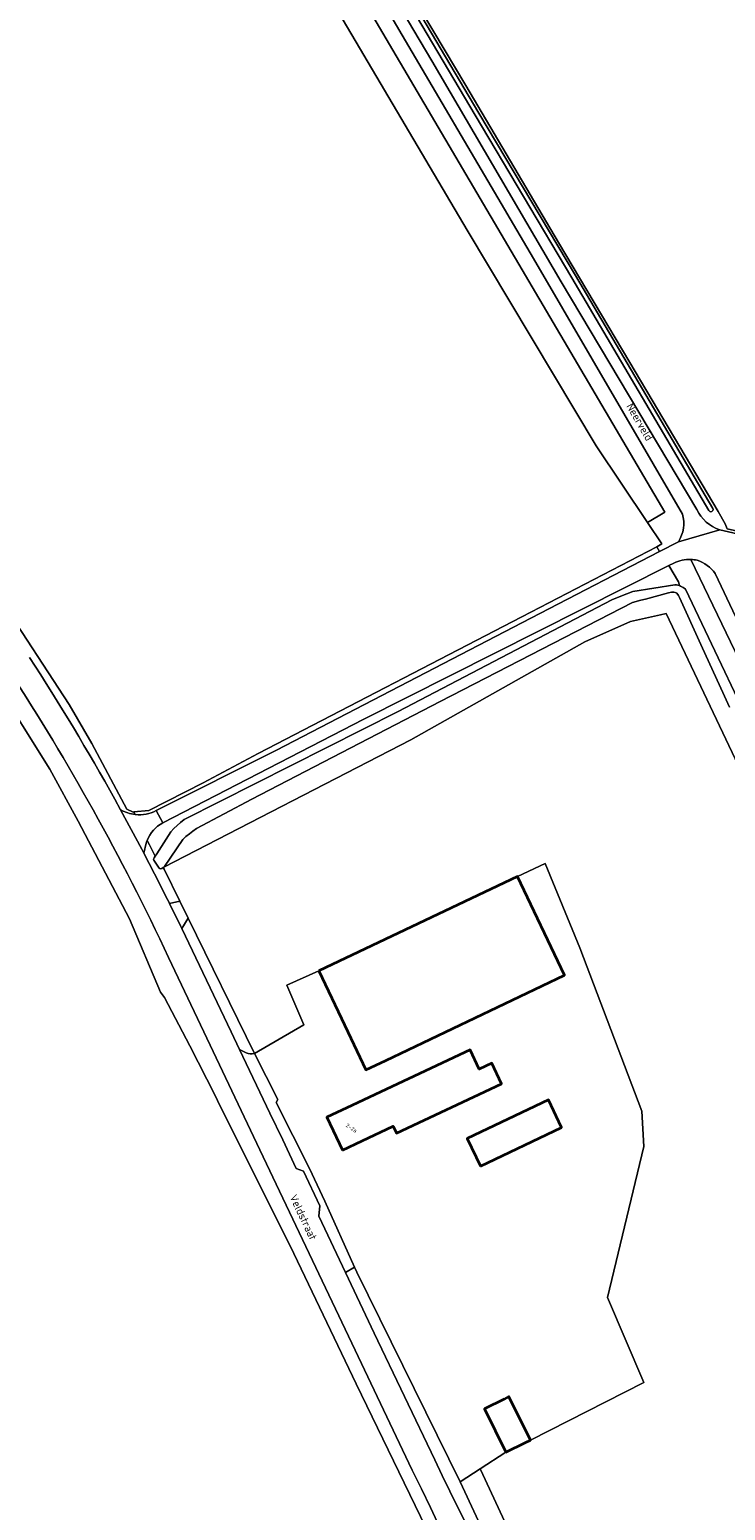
# Model space of a CAD drawing. Extents: x 184422 to 188298, y 343471 to 350189.
# Tile 186 of 256: x 185904 to 186063, y 347391 to 347728. Entities that reach past the tile are written whole.
import ezdxf
from ezdxf.enums import TextEntityAlignment as Align

# ---------------------------------------------------------------- set-up
doc = ezdxf.new("R2010")
doc.units = 0
for name, color, linetype, lineweight in [('B-WA-GR-BOUWLAND-GV', 252, 'Continuous', 13), ('B-WA-GR-GRAS-GV', 252, 'Continuous', 13), ('B-WA-GR-HOUTWAL-GV', 252, 'Continuous', 13), ('B-WA-GR-STRUIK-GV', 252, 'Continuous', 13), ('B-WA-OG-TERREIN_ERF-GV', 252, 'Continuous', 18), ('B-WA-OG-TOPOGRAFIE-T18', 252, 'Continuous', 18), ('B-WA-OG-WATER_GREPPEL-GV', 252, 'Continuous', 18), ('B-WA-OG-WEG-GV', 252, 'Continuous', 18), ('B-WA-VH-VERHARDING_ASFALT-GV', 252, 'Continuous', 18), ('B-WA-VH-VERHARDING_BETON-GV', 252, 'Continuous', 18), ('B-WA-VH-VERHARDING_HALFVERHARDING_GRIND-GV', 252, 'Continuous', 18), ('B-WE-OG-BEBOUWING-GV', 250, 'Continuous', 35), ('B-WE-OG-BEBOUWING-T18', 10, 'Continuous', 18)]:
    doc.layers.add(name, color=color, linetype=linetype, lineweight=lineweight)
doc.styles.add('NLCS-ISO-M1000-T18', font='NLCS-ISO.ttf', dxfattribs={"height": 1.8})
doc.styles.add('NLCS-ISO-M500-T18', font='NLCS-ISO.ttf', dxfattribs={"height": 0.9})

msp = doc.modelspace()

# ---------------------------------------------------------------- linework, layer by layer
at = {"layer": 'B-WA-GR-BOUWLAND-GV', "flags": 128}
for points in [[(185871.69, 347760.144), (185835.839, 347679.843), (185897.919, 347598.235), (185913.474, 347574.394), (185918.603, 347565.54), (185926.556, 347550.649), (185927.975, 347549.99), (185928.138, 347550.007), (185931.586, 347550.356), (185943.909, 347556.644), (185956.439, 347563.291), (186016.367, 347594.379), (186047.059, 347610.254), (186048.196, 347610.92), (186044.917, 347615.829), (186033.291, 347633.23), (186003.932, 347682.221), (185929.72, 347807.984)], [(185871.69, 347760.144), (185835.839, 347679.843), (185897.919, 347598.235), (185913.474, 347574.394), (185918.603, 347565.54), (185926.556, 347550.649), (185927.975, 347549.99), (185928.138, 347550.007), (185931.586, 347550.356), (185943.909, 347556.644), (185956.439, 347563.291), (186016.367, 347594.379), (186047.059, 347610.254), (186048.196, 347610.92), (186044.917, 347615.829), (186033.291, 347633.23), (186003.932, 347682.221), (185929.72, 347807.984)], [(185871.69, 347760.144), (185835.839, 347679.843), (185897.919, 347598.235), (185913.474, 347574.394), (185918.603, 347565.54), (185926.556, 347550.649), (185927.975, 347549.99), (185928.138, 347550.007), (185931.586, 347550.356), (185943.909, 347556.644), (185956.439, 347563.291), (186016.367, 347594.379), (186047.059, 347610.254), (186048.196, 347610.92), (186044.917, 347615.829), (186033.291, 347633.23), (186003.932, 347682.221), (185929.72, 347807.984)], [(186135.591, 347413.19), (186049.168, 347595.11), (186047.909, 347594.83), (186041.055, 347593.304), (186030.684, 347588.69), (185991.174, 347566.361), (185934.964, 347537.487), (185934.847, 347537.389), (185935.049, 347536.982), (185938.601, 347529.738), (185940.491, 347525.884), (185955.588, 347495.095), (185966.834, 347501.577), (185962.912, 347510.66), (185970.192, 347513.892), (186015.399, 347535.346), (186021.706, 347538.313), (186029.599, 347519.098), (186043.644, 347481.958), (186044.085, 347473.956), (186035.825, 347439.62), (186044.148, 347420.312), (186018.341, 347407.208), (186017.225, 347406.656), (186012.742, 347404.441), (186006.934, 347400.679), (186007.06, 347400.39), (186026.723, 347358.121)], [(186135.591, 347413.19), (186049.168, 347595.11), (186047.909, 347594.83), (186041.055, 347593.304), (186030.684, 347588.69), (185991.174, 347566.361), (185934.964, 347537.487), (185934.847, 347537.389), (185935.049, 347536.982), (185938.601, 347529.738), (185940.491, 347525.884), (185955.588, 347495.095), (185966.834, 347501.577), (185962.912, 347510.66), (185970.192, 347513.892), (186015.399, 347535.346), (186021.706, 347538.313), (186029.599, 347519.098), (186043.644, 347481.958), (186044.085, 347473.956), (186035.825, 347439.62), (186044.148, 347420.312), (186018.341, 347407.208), (186017.225, 347406.656), (186012.742, 347404.441), (186006.934, 347400.679), (186007.06, 347400.39), (186026.723, 347358.121)], [(186135.591, 347413.19), (186049.168, 347595.11), (186047.909, 347594.83), (186041.055, 347593.304), (186030.684, 347588.69), (185991.174, 347566.361), (185934.964, 347537.487), (185934.847, 347537.389), (185935.049, 347536.982), (185938.601, 347529.738), (185940.491, 347525.884), (185955.588, 347495.095), (185966.834, 347501.577), (185962.912, 347510.66), (185970.192, 347513.892), (186015.399, 347535.346), (186021.706, 347538.313), (186029.599, 347519.098), (186043.644, 347481.958), (186044.085, 347473.956), (186035.825, 347439.62), (186044.148, 347420.312), (186018.341, 347407.208), (186017.225, 347406.656), (186012.742, 347404.441), (186006.934, 347400.679), (186007.06, 347400.39), (186026.723, 347358.121)]]:
    msp.add_lwpolyline(points, dxfattribs=at)
at = {"layer": 'B-WA-GR-GRAS-GV', "flags": 128}
for points in [[(185971.316, 347769.458), (186003.673, 347715.169), (186024.75, 347679.487), (186040.962, 347652.155), (186060.983, 347618.283), (186062.59, 347615.466), (186063.076, 347614.383), (186201.194, 347583.383), (186202.529, 347583.083), (186207.814, 347585.639), (186209.545, 347591.348), (186211.85, 347601.771), (186221.166, 347642.507), (186237.033, 347713.266), (186248.438, 347764.31)], [(185971.316, 347769.458), (186003.673, 347715.169), (186024.75, 347679.487), (186040.962, 347652.155), (186060.983, 347618.283), (186062.59, 347615.466), (186063.076, 347614.383), (186201.194, 347583.383), (186202.529, 347583.083), (186207.814, 347585.639), (186209.545, 347591.348), (186211.85, 347601.771), (186221.166, 347642.507), (186237.033, 347713.266), (186248.438, 347764.31)], [(185971.316, 347769.458), (186003.673, 347715.169), (186024.75, 347679.487), (186040.962, 347652.155), (186060.983, 347618.283), (186062.59, 347615.466), (186063.076, 347614.383), (186201.194, 347583.383), (186202.529, 347583.083), (186207.814, 347585.639), (186209.545, 347591.348), (186211.85, 347601.771), (186221.166, 347642.507), (186237.033, 347713.266), (186248.438, 347764.31)], [(186001.791, 347372.323), (185978.72, 347420.013), (185963.69, 347451.4), (185947.75, 347483.245), (185946.684, 347485.52), (185940.928, 347496.822), (185935.172, 347507.833), (185934.228, 347509.062), (185927.212, 347525.715), (185915.529, 347547.93), (185909.047, 347559.704), (185896.215, 347580.209)], [(186001.791, 347372.323), (185978.72, 347420.013), (185963.69, 347451.4), (185947.75, 347483.245), (185946.684, 347485.52), (185940.928, 347496.822), (185935.172, 347507.833), (185934.228, 347509.062), (185927.212, 347525.715), (185915.529, 347547.93), (185909.047, 347559.704), (185896.215, 347580.209)], [(186001.791, 347372.323), (185978.72, 347420.013), (185963.69, 347451.4), (185947.75, 347483.245), (185946.684, 347485.52), (185940.928, 347496.822), (185935.172, 347507.833), (185934.228, 347509.062), (185927.212, 347525.715), (185915.529, 347547.93), (185909.047, 347559.704), (185896.215, 347580.209)]]:
    msp.add_lwpolyline(points, dxfattribs=at)
at = {"layer": 'B-WA-GR-HOUTWAL-GV', "flags": 128}
msp.add_lwpolyline([(185926.038, 347847.886), (185925.376, 347849.003), (185923.677, 347848.771), (185920.957, 347835.904), (185920.601, 347833.238), (185920.402, 347830.574), (185920.457, 347828.498), (185921.04, 347825.292), (185921.658, 347823.442), (185923.122, 347820.38), (185924.456, 347818.061), (185929.72, 347807.984), (186003.932, 347682.221), (186033.291, 347633.23), (186044.917, 347615.829), (186048.909, 347618.127), (185928.48, 347822.727), (185926.322, 347833.302), (185927.186, 347844.957)], close=True, dxfattribs=at)
msp.add_lwpolyline([(185926.038, 347847.886), (185925.376, 347849.003), (185923.677, 347848.771), (185920.957, 347835.904), (185920.601, 347833.238), (185920.402, 347830.574), (185920.457, 347828.498), (185921.04, 347825.292), (185921.658, 347823.442), (185923.122, 347820.38), (185924.456, 347818.061), (185929.72, 347807.984), (186003.932, 347682.221), (186033.291, 347633.23), (186044.917, 347615.829), (186048.909, 347618.127), (185928.48, 347822.727), (185926.322, 347833.302), (185927.186, 347844.957)], close=True, dxfattribs=at)
msp.add_lwpolyline([(185926.038, 347847.886), (185925.376, 347849.003), (185923.677, 347848.771), (185920.957, 347835.904), (185920.601, 347833.238), (185920.402, 347830.574), (185920.457, 347828.498), (185921.04, 347825.292), (185921.658, 347823.442), (185923.122, 347820.38), (185924.456, 347818.061), (185929.72, 347807.984), (186003.932, 347682.221), (186033.291, 347633.23), (186044.917, 347615.829), (186048.909, 347618.127), (185928.48, 347822.727), (185926.322, 347833.302), (185927.186, 347844.957)], close=True, dxfattribs=at)
for points in [[(186050.902, 347606.578), (186049.783, 347606.015)], [(186050.902, 347606.578), (186049.783, 347606.015)], [(186050.902, 347606.578), (186049.783, 347606.015)], [(186049.783, 347606.015), (186052.019, 347602.313), (186052.225, 347601.452), (186052.472, 347601.357), (186052.772, 347601.211), (186053.056, 347601.041), (186053.323, 347600.847), (186053.569, 347600.634), (186072.898, 347560.024)], [(186049.783, 347606.015), (186052.019, 347602.313), (186052.225, 347601.452), (186052.472, 347601.357), (186052.772, 347601.211), (186053.056, 347601.041), (186053.323, 347600.847), (186053.569, 347600.634), (186072.898, 347560.024)], [(186049.783, 347606.015), (186052.019, 347602.313), (186052.225, 347601.452), (186052.472, 347601.357), (186052.772, 347601.211), (186053.056, 347601.041), (186053.323, 347600.847), (186053.569, 347600.634), (186072.898, 347560.024)], [(186271.398, 347389.155), (186174.074, 347410.618), (186156.214, 347414.714), (186143.271, 347423.89), (186054.835, 347607.409)], [(186271.398, 347389.155), (186174.074, 347410.618), (186156.214, 347414.714), (186143.271, 347423.89), (186054.835, 347607.409)], [(186271.398, 347389.155), (186174.074, 347410.618), (186156.214, 347414.714), (186143.271, 347423.89), (186054.835, 347607.409)]]:
    msp.add_lwpolyline(points, dxfattribs=at)
at = {"layer": 'B-WA-GR-HOUTWAL-GV'}
msp.add_lwpolyline([(186054.835, 347607.409, 0.1243161), (186050.902, 347606.578)], format="xyb", dxfattribs=at)
msp.add_lwpolyline([(186054.835, 347607.409, 0.1243161), (186050.902, 347606.578)], format="xyb", dxfattribs=at)
msp.add_lwpolyline([(186054.835, 347607.409, 0.1243161), (186050.902, 347606.578)], format="xyb", dxfattribs=at)
at = {"layer": 'B-WA-GR-STRUIK-GV', "flags": 128}
msp.add_lwpolyline([(186063.596, 347573.837), (186062.443, 347576.309), (186057.097, 347588.092), (186052.247, 347598.721), (186052.01, 347599.242), (186051.646, 347599.701), (186051.445, 347599.822), (186051.238, 347599.916), (186050.95, 347599.963), (186050.387, 347599.958), (186049.762, 347599.845), (186044.507, 347598.36), (186043.402, 347598.138), (186041.51, 347597.638), (185997.802, 347575.118), (185954.966, 347552.884), (185942.443, 347546.211), (185941.597, 347545.659), (185940.783, 347545.057), (185940.006, 347544.409), (185939.27, 347543.717), (185935.118, 347537.617), (185934.964, 347537.487), (185991.174, 347566.361), (186030.684, 347588.69), (186041.055, 347593.304), (186047.909, 347594.83), (186049.168, 347595.11), (186135.591, 347413.19)], dxfattribs=at)
msp.add_lwpolyline([(186063.596, 347573.837), (186062.443, 347576.309), (186057.097, 347588.092), (186052.247, 347598.721), (186052.01, 347599.242), (186051.646, 347599.701), (186051.445, 347599.822), (186051.238, 347599.916), (186050.95, 347599.963), (186050.387, 347599.958), (186049.762, 347599.845), (186044.507, 347598.36), (186043.402, 347598.138), (186041.51, 347597.638), (185997.802, 347575.118), (185954.966, 347552.884), (185942.443, 347546.211), (185941.597, 347545.659), (185940.783, 347545.057), (185940.006, 347544.409), (185939.27, 347543.717), (185935.118, 347537.617), (185934.964, 347537.487), (185991.174, 347566.361), (186030.684, 347588.69), (186041.055, 347593.304), (186047.909, 347594.83), (186049.168, 347595.11), (186135.591, 347413.19)], dxfattribs=at)
msp.add_lwpolyline([(186063.596, 347573.837), (186062.443, 347576.309), (186057.097, 347588.092), (186052.247, 347598.721), (186052.01, 347599.242), (186051.646, 347599.701), (186051.445, 347599.822), (186051.238, 347599.916), (186050.95, 347599.963), (186050.387, 347599.958), (186049.762, 347599.845), (186044.507, 347598.36), (186043.402, 347598.138), (186041.51, 347597.638), (185997.802, 347575.118), (185954.966, 347552.884), (185942.443, 347546.211), (185941.597, 347545.659), (185940.783, 347545.057), (185940.006, 347544.409), (185939.27, 347543.717), (185935.118, 347537.617), (185934.964, 347537.487), (185991.174, 347566.361), (186030.684, 347588.69), (186041.055, 347593.304), (186047.909, 347594.83), (186049.168, 347595.11), (186135.591, 347413.19)], dxfattribs=at)
at = {"layer": 'B-WA-OG-TERREIN_ERF-GV', "flags": 128}
for points in [[(185955.588, 347495.095), (185960.926, 347484.612), (185960.543, 347483.924), (185968.104, 347468.963), (185971.557, 347461.566), (185978.337, 347446.537), (185978.878, 347445.397), (186002.384, 347397.732), (186006.929, 347400.676), (186006.934, 347400.679), (186012.742, 347404.441), (186007.867, 347414.308), (186012.35, 347416.523), (186013.435, 347417.137), (186018.341, 347407.208), (186044.148, 347420.312), (186035.825, 347439.62), (186044.085, 347473.956), (186043.644, 347481.958), (186029.599, 347519.098), (186021.706, 347538.313), (186015.399, 347535.346), (186026.106, 347512.916), (185985.46, 347493.512), (185980.948, 347491.358), (185976.823, 347500), (185970.192, 347513.892), (185962.912, 347510.66), (185966.834, 347501.577)], [(185955.588, 347495.095), (185960.926, 347484.612), (185960.543, 347483.924), (185968.104, 347468.963), (185971.557, 347461.566), (185978.337, 347446.537), (185978.878, 347445.397), (186002.384, 347397.732), (186006.929, 347400.676), (186006.934, 347400.679), (186012.742, 347404.441), (186007.867, 347414.308), (186012.35, 347416.523), (186013.435, 347417.137), (186018.341, 347407.208), (186044.148, 347420.312), (186035.825, 347439.62), (186044.085, 347473.956), (186043.644, 347481.958), (186029.599, 347519.098), (186021.706, 347538.313), (186015.399, 347535.346), (186026.106, 347512.916), (185985.46, 347493.512), (185980.948, 347491.358), (185976.823, 347500), (185970.192, 347513.892), (185962.912, 347510.66), (185966.834, 347501.577)], [(185955.588, 347495.095), (185960.926, 347484.612), (185960.543, 347483.924), (185968.104, 347468.963), (185971.557, 347461.566), (185978.337, 347446.537), (185978.878, 347445.397), (186002.384, 347397.732), (186006.929, 347400.676), (186006.934, 347400.679), (186012.742, 347404.441), (186007.867, 347414.308), (186012.35, 347416.523), (186013.435, 347417.137), (186018.341, 347407.208), (186044.148, 347420.312), (186035.825, 347439.62), (186044.085, 347473.956), (186043.644, 347481.958), (186029.599, 347519.098), (186021.706, 347538.313), (186015.399, 347535.346), (186026.106, 347512.916), (185985.46, 347493.512), (185980.948, 347491.358), (185976.823, 347500), (185970.192, 347513.892), (185962.912, 347510.66), (185966.834, 347501.577)], [(185987.161, 347478.547), (185980.11, 347475.242), (185975.583, 347473.12), (185972.062, 347480.632), (185976.589, 347482.754), (186004.646, 347495.905), (186006.686, 347491.552), (186009.569, 347492.903), (186011.776, 347488.194), (185987.887, 347476.997)], [(185987.161, 347478.547), (185980.11, 347475.242), (185975.583, 347473.12), (185972.062, 347480.632), (185976.589, 347482.754), (186004.646, 347495.905), (186006.686, 347491.552), (186009.569, 347492.903), (186011.776, 347488.194), (185987.887, 347476.997)], [(185987.161, 347478.547), (185980.11, 347475.242), (185975.583, 347473.12), (185972.062, 347480.632), (185976.589, 347482.754), (186004.646, 347495.905), (186006.686, 347491.552), (186009.569, 347492.903), (186011.776, 347488.194), (185987.887, 347476.997)], [(186003.985, 347475.765), (186022.422, 347484.574), (186025.423, 347478.291), (186006.987, 347469.483)], [(186003.985, 347475.765), (186022.422, 347484.574), (186025.423, 347478.291), (186006.987, 347469.483)], [(186003.985, 347475.765), (186022.422, 347484.574), (186025.423, 347478.291), (186006.987, 347469.483)]]:
    msp.add_lwpolyline(points, close=True, dxfattribs=at)
at = {"layer": 'B-WA-OG-WATER_GREPPEL-GV', "flags": 128}
for points in [[(185943.109, 347852.257), (185941.049, 347852.601), (185939.819, 347852.018), (185938.231, 347850.371), (185936.082, 347841.021), (185934.216, 347831.533), (185934.331, 347829.338), (185946.512, 347808.595), (185974.462, 347761.303), (186005.737, 347708.359), (186027.724, 347671.45), (186058.917, 347618.507)], [(185943.109, 347852.257), (185941.049, 347852.601), (185939.819, 347852.018), (185938.231, 347850.371), (185936.082, 347841.021), (185934.216, 347831.533), (185934.331, 347829.338), (185946.512, 347808.595), (185974.462, 347761.303), (186005.737, 347708.359), (186027.724, 347671.45), (186058.917, 347618.507)], [(185943.109, 347852.257), (185941.049, 347852.601), (185939.819, 347852.018), (185938.231, 347850.371), (185936.082, 347841.021), (185934.216, 347831.533), (185934.331, 347829.338), (185946.512, 347808.595), (185974.462, 347761.303), (186005.737, 347708.359), (186027.724, 347671.45), (186058.917, 347618.507)], [(186059.779, 347619.015), (186028.584, 347671.959), (186006.597, 347708.869), (185975.323, 347761.811), (185947.373, 347809.103), (185935.317, 347829.634), (185935.221, 347831.462), (185937.06, 347840.812), (185939.144, 347849.877), (185940.413, 347851.193), (185941.194, 347851.563), (185942.944, 347851.271)], [(186059.779, 347619.015), (186028.584, 347671.959), (186006.597, 347708.869), (185975.323, 347761.811), (185947.373, 347809.103), (185935.317, 347829.634), (185935.221, 347831.462), (185937.06, 347840.812), (185939.144, 347849.877), (185940.413, 347851.193), (185941.194, 347851.563), (185942.944, 347851.271)], [(186059.779, 347619.015), (186028.584, 347671.959), (186006.597, 347708.869), (185975.323, 347761.811), (185947.373, 347809.103), (185935.317, 347829.634), (185935.221, 347831.462), (185937.06, 347840.812), (185939.144, 347849.877), (185940.413, 347851.193), (185941.194, 347851.563), (185942.944, 347851.271)], [(186072.898, 347560.024), (186053.569, 347600.634), (186053.323, 347600.847), (186053.056, 347601.041), (186052.772, 347601.211), (186052.472, 347601.357), (186052.225, 347601.452), (186052.161, 347601.477), (186051.842, 347601.568), (186051.519, 347601.631), (186051.195, 347601.665), (186041.59, 347600.106), (186038.911, 347599.092), (186036.837, 347598.185), (185988.297, 347572.865), (185939.629, 347548.259), (185938.808, 347547.636), (185938.026, 347546.96), (185937.29, 347546.236), (185936.603, 347545.467), (185933.372, 347540.476), (185933.039, 347539.974), (185932.757, 347539.549), (185932.687, 347539.394), (185932.65, 347539.261), (185932.696, 347539.031), (185933.92, 347537.236), (185934.011, 347537.115), (185934.21, 347537.105), (185934.559, 347537.147), (185934.847, 347537.389), (185934.964, 347537.487), (185935.118, 347537.617), (185939.27, 347543.717), (185940.006, 347544.409), (185940.783, 347545.057), (185941.597, 347545.659), (185942.443, 347546.211), (185954.966, 347552.884), (185997.802, 347575.118), (186041.51, 347597.638), (186043.402, 347598.138), (186044.507, 347598.36), (186049.762, 347599.845), (186050.387, 347599.958), (186050.95, 347599.963), (186051.238, 347599.916), (186051.445, 347599.822), (186051.646, 347599.701), (186052.01, 347599.242), (186052.247, 347598.721), (186057.097, 347588.092), (186062.443, 347576.309), (186063.596, 347573.837)], [(186072.898, 347560.024), (186053.569, 347600.634), (186053.323, 347600.847), (186053.056, 347601.041), (186052.772, 347601.211), (186052.472, 347601.357), (186052.225, 347601.452), (186052.161, 347601.477), (186051.842, 347601.568), (186051.519, 347601.631), (186051.195, 347601.665), (186041.59, 347600.106), (186038.911, 347599.092), (186036.837, 347598.185), (185988.297, 347572.865), (185939.629, 347548.259), (185938.808, 347547.636), (185938.026, 347546.96), (185937.29, 347546.236), (185936.603, 347545.467), (185933.372, 347540.476), (185933.039, 347539.974), (185932.757, 347539.549), (185932.687, 347539.394), (185932.65, 347539.261), (185932.696, 347539.031), (185933.92, 347537.236), (185934.011, 347537.115), (185934.21, 347537.105), (185934.559, 347537.147), (185934.847, 347537.389), (185934.964, 347537.487), (185935.118, 347537.617), (185939.27, 347543.717), (185940.006, 347544.409), (185940.783, 347545.057), (185941.597, 347545.659), (185942.443, 347546.211), (185954.966, 347552.884), (185997.802, 347575.118), (186041.51, 347597.638), (186043.402, 347598.138), (186044.507, 347598.36), (186049.762, 347599.845), (186050.387, 347599.958), (186050.95, 347599.963), (186051.238, 347599.916), (186051.445, 347599.822), (186051.646, 347599.701), (186052.01, 347599.242), (186052.247, 347598.721), (186057.097, 347588.092), (186062.443, 347576.309), (186063.596, 347573.837)], [(186072.898, 347560.024), (186053.569, 347600.634), (186053.323, 347600.847), (186053.056, 347601.041), (186052.772, 347601.211), (186052.472, 347601.357), (186052.225, 347601.452), (186052.161, 347601.477), (186051.842, 347601.568), (186051.519, 347601.631), (186051.195, 347601.665), (186041.59, 347600.106), (186038.911, 347599.092), (186036.837, 347598.185), (185988.297, 347572.865), (185939.629, 347548.259), (185938.808, 347547.636), (185938.026, 347546.96), (185937.29, 347546.236), (185936.603, 347545.467), (185933.372, 347540.476), (185933.039, 347539.974), (185932.757, 347539.549), (185932.687, 347539.394), (185932.65, 347539.261), (185932.696, 347539.031), (185933.92, 347537.236), (185934.011, 347537.115), (185934.21, 347537.105), (185934.559, 347537.147), (185934.847, 347537.389), (185934.964, 347537.487), (185935.118, 347537.617), (185939.27, 347543.717), (185940.006, 347544.409), (185940.783, 347545.057), (185941.597, 347545.659), (185942.443, 347546.211), (185954.966, 347552.884), (185997.802, 347575.118), (186041.51, 347597.638), (186043.402, 347598.138), (186044.507, 347598.36), (186049.762, 347599.845), (186050.387, 347599.958), (186050.95, 347599.963), (186051.238, 347599.916), (186051.445, 347599.822), (186051.646, 347599.701), (186052.01, 347599.242), (186052.247, 347598.721), (186057.097, 347588.092), (186062.443, 347576.309), (186063.596, 347573.837)]]:
    msp.add_lwpolyline(points, dxfattribs=at)
at = {"layer": 'B-WA-OG-WATER_GREPPEL-GV'}
msp.add_lwpolyline([(186058.917, 347618.507, 1.0538792), (186059.779, 347619.015)], format="xyb", dxfattribs=at)
msp.add_lwpolyline([(186058.917, 347618.507, 1.0538792), (186059.779, 347619.015)], format="xyb", dxfattribs=at)
msp.add_lwpolyline([(186058.917, 347618.507, 1.0538792), (186059.779, 347619.015)], format="xyb", dxfattribs=at)
at = {"layer": 'B-WA-OG-WEG-GV', "flags": 128}
for points in [[(185927.644, 347858.048), (185926.246, 347858.524), (185926.012, 347857.64), (185924.972, 347854.377), (185926.447, 347852.885), (185927.775, 347851.262), (185929.168, 347849.492), (185926.038, 347847.886), (185927.186, 347844.957), (185926.322, 347833.302), (185928.48, 347822.727), (186048.909, 347618.127), (186044.917, 347615.829)], [(185927.644, 347858.048), (185926.246, 347858.524), (185926.012, 347857.64), (185924.972, 347854.377), (185926.447, 347852.885), (185927.775, 347851.262), (185929.168, 347849.492), (185926.038, 347847.886), (185927.186, 347844.957), (185926.322, 347833.302), (185928.48, 347822.727), (186048.909, 347618.127), (186044.917, 347615.829)], [(185927.644, 347858.048), (185926.246, 347858.524), (185926.012, 347857.64), (185924.972, 347854.377), (185926.447, 347852.885), (185927.775, 347851.262), (185929.168, 347849.492), (185926.038, 347847.886), (185927.186, 347844.957), (185926.322, 347833.302), (185928.48, 347822.727), (186048.909, 347618.127), (186044.917, 347615.829)], [(186058.917, 347618.507), (186027.724, 347671.45), (186005.737, 347708.359), (185974.462, 347761.303), (185946.512, 347808.595), (185934.331, 347829.338), (185934.216, 347831.533), (185936.082, 347841.021), (185938.231, 347850.371), (185939.819, 347852.018), (185941.049, 347852.601), (185943.109, 347852.257)], [(186058.917, 347618.507), (186027.724, 347671.45), (186005.737, 347708.359), (185974.462, 347761.303), (185946.512, 347808.595), (185934.331, 347829.338), (185934.216, 347831.533), (185936.082, 347841.021), (185938.231, 347850.371), (185939.819, 347852.018), (185941.049, 347852.601), (185943.109, 347852.257)], [(186058.917, 347618.507), (186027.724, 347671.45), (186005.737, 347708.359), (185974.462, 347761.303), (185946.512, 347808.595), (185934.331, 347829.338), (185934.216, 347831.533), (185936.082, 347841.021), (185938.231, 347850.371), (185939.819, 347852.018), (185941.049, 347852.601), (185943.109, 347852.257)], [(185942.944, 347851.271), (185941.194, 347851.563), (185940.413, 347851.193), (185939.144, 347849.877), (185937.06, 347840.812), (185935.221, 347831.462), (185935.317, 347829.634), (185947.373, 347809.103), (185975.323, 347761.811), (186006.597, 347708.869), (186028.584, 347671.959), (186059.779, 347619.015)], [(185942.944, 347851.271), (185941.194, 347851.563), (185940.413, 347851.193), (185939.144, 347849.877), (185937.06, 347840.812), (185935.221, 347831.462), (185935.317, 347829.634), (185947.373, 347809.103), (185975.323, 347761.811), (186006.597, 347708.869), (186028.584, 347671.959), (186059.779, 347619.015)], [(185942.944, 347851.271), (185941.194, 347851.563), (185940.413, 347851.193), (185939.144, 347849.877), (185937.06, 347840.812), (185935.221, 347831.462), (185935.317, 347829.634), (185947.373, 347809.103), (185975.323, 347761.811), (186006.597, 347708.869), (186028.584, 347671.959), (186059.779, 347619.015)], [(186052.935, 347617.727), (186019.028, 347675.828), (185982.577, 347737.856), (185946.197, 347799.547), (185929.972, 347827.439)], [(186052.935, 347617.727), (186019.028, 347675.828), (185982.577, 347737.856), (185946.197, 347799.547), (185929.972, 347827.439)], [(186052.935, 347617.727), (186019.028, 347675.828), (185982.577, 347737.856), (185946.197, 347799.547), (185929.972, 347827.439)], [(185933.556, 347827.032), (185946.501, 347804.57), (185972.79, 347759.737), (185995.922, 347720.764), (186025.331, 347670.517), (186056.149, 347618.725)], [(185933.556, 347827.032), (185946.501, 347804.57), (185972.79, 347759.737), (185995.922, 347720.764), (186025.331, 347670.517), (186056.149, 347618.725)], [(185933.556, 347827.032), (185946.501, 347804.57), (185972.79, 347759.737), (185995.922, 347720.764), (186025.331, 347670.517), (186056.149, 347618.725)], [(186248.438, 347764.31), (186237.033, 347713.266), (186221.166, 347642.507), (186211.85, 347601.771), (186209.545, 347591.348), (186207.814, 347585.639), (186202.529, 347583.083), (186201.194, 347583.383), (186063.076, 347614.383), (186062.59, 347615.466), (186060.983, 347618.283), (186040.962, 347652.155), (186024.75, 347679.487), (186003.673, 347715.169), (185971.316, 347769.458)], [(186248.438, 347764.31), (186237.033, 347713.266), (186221.166, 347642.507), (186211.85, 347601.771), (186209.545, 347591.348), (186207.814, 347585.639), (186202.529, 347583.083), (186201.194, 347583.383), (186063.076, 347614.383), (186062.59, 347615.466), (186060.983, 347618.283), (186040.962, 347652.155), (186024.75, 347679.487), (186003.673, 347715.169), (185971.316, 347769.458)], [(186248.438, 347764.31), (186237.033, 347713.266), (186221.166, 347642.507), (186211.85, 347601.771), (186209.545, 347591.348), (186207.814, 347585.639), (186202.529, 347583.083), (186201.194, 347583.383), (186063.076, 347614.383), (186062.59, 347615.466), (186060.983, 347618.283), (186040.962, 347652.155), (186024.75, 347679.487), (186003.673, 347715.169), (185971.316, 347769.458)], [(185802.003, 347706.98), (185802.949, 347705.622), (185855.337, 347634.978), (185896.215, 347580.209), (185909.047, 347559.704), (185915.529, 347547.93), (185927.212, 347525.715), (185934.228, 347509.062), (185935.172, 347507.833), (185940.928, 347496.822), (185946.684, 347485.52), (185947.75, 347483.245), (185963.69, 347451.4), (185978.72, 347420.013), (186001.791, 347372.323)], [(185802.003, 347706.98), (185802.949, 347705.622), (185855.337, 347634.978), (185896.215, 347580.209), (185909.047, 347559.704), (185915.529, 347547.93), (185927.212, 347525.715), (185934.228, 347509.062), (185935.172, 347507.833), (185940.928, 347496.822), (185946.684, 347485.52), (185947.75, 347483.245), (185963.69, 347451.4), (185978.72, 347420.013), (186001.791, 347372.323)], [(185802.003, 347706.98), (185802.949, 347705.622), (185855.337, 347634.978), (185896.215, 347580.209), (185909.047, 347559.704), (185915.529, 347547.93), (185927.212, 347525.715), (185934.228, 347509.062), (185935.172, 347507.833), (185940.928, 347496.822), (185946.684, 347485.52), (185947.75, 347483.245), (185963.69, 347451.4), (185978.72, 347420.013), (186001.791, 347372.323)], [(185928.497, 347549.422), (185928.138, 347550.007), (185927.975, 347549.99), (185926.556, 347550.649), (185918.603, 347565.54), (185913.474, 347574.394), (185897.919, 347598.235), (185835.839, 347679.843), (185834.457, 347677.839), (185836.528, 347675.14), (185847.661, 347660.905), (185862.402, 347642.076), (185877.394, 347622.784), (185880.257, 347619.049), (185883.102, 347615.299)], [(185928.497, 347549.422), (185928.138, 347550.007), (185927.975, 347549.99), (185926.556, 347550.649), (185918.603, 347565.54), (185913.474, 347574.394), (185897.919, 347598.235), (185835.839, 347679.843), (185834.457, 347677.839), (185836.528, 347675.14), (185847.661, 347660.905), (185862.402, 347642.076), (185877.394, 347622.784), (185880.257, 347619.049), (185883.102, 347615.299)], [(185928.497, 347549.422), (185928.138, 347550.007), (185927.975, 347549.99), (185926.556, 347550.649), (185918.603, 347565.54), (185913.474, 347574.394), (185897.919, 347598.235), (185835.839, 347679.843), (185834.457, 347677.839), (185836.528, 347675.14), (185847.661, 347660.905), (185862.402, 347642.076), (185877.394, 347622.784), (185880.257, 347619.049), (185883.102, 347615.299)], [(186044.917, 347615.829), (186048.196, 347610.92), (186047.059, 347610.254), (186047.692, 347609.198), (186052.02, 347611.44)], [(186044.917, 347615.829), (186048.196, 347610.92), (186047.059, 347610.254), (186047.692, 347609.198), (186052.02, 347611.44)], [(186044.917, 347615.829), (186048.196, 347610.92), (186047.059, 347610.254), (186047.692, 347609.198), (186052.02, 347611.44)], [(186061.388, 347614.11), (186075.219, 347610.955), (186132.382, 347597.864), (186202.639, 347582.098)], [(186061.388, 347614.11), (186075.219, 347610.955), (186132.382, 347597.864), (186202.639, 347582.098)], [(186061.388, 347614.11), (186075.219, 347610.955), (186132.382, 347597.864), (186202.639, 347582.098)], [(185933.254, 347550.307), (185960.619, 347564.05), (186020.476, 347595.1), (186047.692, 347609.198), (186047.059, 347610.254), (186016.367, 347594.379), (185956.439, 347563.291), (185943.909, 347556.644), (185931.586, 347550.356), (185928.138, 347550.007)], [(185933.254, 347550.307), (185960.619, 347564.05), (186020.476, 347595.1), (186047.692, 347609.198), (186047.059, 347610.254), (186016.367, 347594.379), (185956.439, 347563.291), (185943.909, 347556.644), (185931.586, 347550.356), (185928.138, 347550.007)], [(185933.254, 347550.307), (185960.619, 347564.05), (186020.476, 347595.1), (186047.692, 347609.198), (186047.059, 347610.254), (186016.367, 347594.379), (185956.439, 347563.291), (185943.909, 347556.644), (185931.586, 347550.356), (185928.138, 347550.007)], [(185931.186, 347543.535), (185931.746, 347542.5), (185933.039, 347539.974), (185933.372, 347540.476), (185936.603, 347545.467), (185937.29, 347546.236), (185938.026, 347546.96), (185938.808, 347547.636), (185939.629, 347548.259), (185988.297, 347572.865), (186036.837, 347598.185), (186038.911, 347599.092), (186041.59, 347600.106), (186051.195, 347601.665), (186051.519, 347601.631), (186051.842, 347601.568), (186052.161, 347601.477), (186052.225, 347601.452), (186052.019, 347602.313), (186049.783, 347606.015), (185980.473, 347571.133), (185934.72, 347547.543)], [(185931.186, 347543.535), (185931.746, 347542.5), (185933.039, 347539.974), (185933.372, 347540.476), (185936.603, 347545.467), (185937.29, 347546.236), (185938.026, 347546.96), (185938.808, 347547.636), (185939.629, 347548.259), (185988.297, 347572.865), (186036.837, 347598.185), (186038.911, 347599.092), (186041.59, 347600.106), (186051.195, 347601.665), (186051.519, 347601.631), (186051.842, 347601.568), (186052.161, 347601.477), (186052.225, 347601.452), (186052.019, 347602.313), (186049.783, 347606.015), (185980.473, 347571.133), (185934.72, 347547.543)], [(185931.186, 347543.535), (185931.746, 347542.5), (185933.039, 347539.974), (185933.372, 347540.476), (185936.603, 347545.467), (185937.29, 347546.236), (185938.026, 347546.96), (185938.808, 347547.636), (185939.629, 347548.259), (185988.297, 347572.865), (186036.837, 347598.185), (186038.911, 347599.092), (186041.59, 347600.106), (186051.195, 347601.665), (186051.519, 347601.631), (186051.842, 347601.568), (186052.161, 347601.477), (186052.225, 347601.452), (186052.019, 347602.313), (186049.783, 347606.015), (185980.473, 347571.133), (185934.72, 347547.543)], [(186054.835, 347607.409), (186143.271, 347423.89), (186156.214, 347414.714), (186174.074, 347410.618), (186271.398, 347389.155), (186285.98, 347385.55), (186286.163, 347385.895), (186285.337, 347386.292), (186286.282, 347386.119), (186287.314, 347388.062), (186271.282, 347391.761), (186270.267, 347391.989), (186200.406, 347407.703), (186159.523, 347416.434)], [(186054.835, 347607.409), (186143.271, 347423.89), (186156.214, 347414.714), (186174.074, 347410.618), (186271.398, 347389.155), (186285.98, 347385.55), (186286.163, 347385.895), (186285.337, 347386.292), (186286.282, 347386.119), (186287.314, 347388.062), (186271.282, 347391.761), (186270.267, 347391.989), (186200.406, 347407.703), (186159.523, 347416.434)], [(186054.835, 347607.409), (186143.271, 347423.89), (186156.214, 347414.714), (186174.074, 347410.618), (186271.398, 347389.155), (186285.98, 347385.55), (186286.163, 347385.895), (186285.337, 347386.292), (186286.282, 347386.119), (186287.314, 347388.062), (186271.282, 347391.761), (186270.267, 347391.989), (186200.406, 347407.703), (186159.523, 347416.434)], [(186142.321, 347430.879), (186130.207, 347456.894), (186102.545, 347514.859), (186074.449, 347574.415), (186060.314, 347604.212)], [(186142.321, 347430.879), (186130.207, 347456.894), (186102.545, 347514.859), (186074.449, 347574.415), (186060.314, 347604.212)], [(186142.321, 347430.879), (186130.207, 347456.894), (186102.545, 347514.859), (186074.449, 347574.415), (186060.314, 347604.212)], [(185923.848, 347552.907), (185925.157, 347550.486)], [(185923.848, 347552.907), (185925.157, 347550.486)], [(185923.848, 347552.907), (185925.157, 347550.486)], [(185928.138, 347550.007), (185928.497, 347549.422)], [(185928.138, 347550.007), (185928.497, 347549.422)], [(185928.138, 347550.007), (185928.497, 347549.422)], [(185930.972, 347542.91), (185930.454, 347540.635), (185932.861, 347535.93), (185935.848, 347530.093), (185935.864, 347530.062), (185936.275, 347529.23), (185938.601, 347529.738), (185935.049, 347536.982)], [(185930.972, 347542.91), (185930.454, 347540.635), (185932.861, 347535.93), (185935.848, 347530.093), (185935.864, 347530.062), (185936.275, 347529.23), (185938.601, 347529.738), (185935.049, 347536.982)], [(185930.972, 347542.91), (185930.454, 347540.635), (185932.861, 347535.93), (185935.848, 347530.093), (185935.864, 347530.062), (185936.275, 347529.23), (185938.601, 347529.738), (185935.049, 347536.982)], [(185935.049, 347536.982), (185934.847, 347537.389), (185934.559, 347537.147), (185934.21, 347537.105), (185934.011, 347537.115), (185933.92, 347537.236), (185932.696, 347539.031), (185932.65, 347539.261), (185932.687, 347539.394), (185932.757, 347539.549), (185933.039, 347539.974), (185931.746, 347542.5), (185931.186, 347543.535)], [(185935.049, 347536.982), (185934.847, 347537.389), (185934.559, 347537.147), (185934.21, 347537.105), (185934.011, 347537.115), (185933.92, 347537.236), (185932.696, 347539.031), (185932.65, 347539.261), (185932.687, 347539.394), (185932.757, 347539.549), (185933.039, 347539.974), (185931.746, 347542.5), (185931.186, 347543.535)], [(185935.049, 347536.982), (185934.847, 347537.389), (185934.559, 347537.147), (185934.21, 347537.105), (185934.011, 347537.115), (185933.92, 347537.236), (185932.696, 347539.031), (185932.65, 347539.261), (185932.687, 347539.394), (185932.757, 347539.549), (185933.039, 347539.974), (185931.746, 347542.5), (185931.186, 347543.535)], [(185955.588, 347495.095), (185940.491, 347525.884), (185939.081, 347523.531), (185950.303, 347500), (185952.203, 347496.016)], [(185955.588, 347495.095), (185940.491, 347525.884), (185939.081, 347523.531), (185950.303, 347500), (185952.203, 347496.016)], [(185955.588, 347495.095), (185940.491, 347525.884), (185939.081, 347523.531), (185950.303, 347500), (185952.203, 347496.016)], [(185997.772, 347387.334), (185995.582, 347391.875), (185993.532, 347396.141), (185991.477, 347400.404), (185977.706, 347429.252), (185956.813, 347473.224), (185944.097, 347500), (185936.064, 347516.916)], [(185997.772, 347387.334), (185995.582, 347391.875), (185993.532, 347396.141), (185991.477, 347400.404), (185977.706, 347429.252), (185956.813, 347473.224), (185944.097, 347500), (185936.064, 347516.916)], [(185997.772, 347387.334), (185995.582, 347391.875), (185993.532, 347396.141), (185991.477, 347400.404), (185977.706, 347429.252), (185956.813, 347473.224), (185944.097, 347500), (185936.064, 347516.916)], [(185952.203, 347496.016), (185953.676, 347495.265)], [(185952.203, 347496.016), (185953.676, 347495.265)], [(185952.203, 347496.016), (185953.676, 347495.265)]]:
    msp.add_lwpolyline(points, dxfattribs=at)
at = {"layer": 'B-WA-OG-WEG-GV'}
for points in [[(186056.149, 347618.725, 0.1918279), (186061.388, 347614.11)], [(186056.149, 347618.725, 0.1918279), (186061.388, 347614.11)], [(186056.149, 347618.725, 0.1918279), (186061.388, 347614.11)], [(186059.779, 347619.015, -1.0538792), (186058.917, 347618.507)], [(186059.779, 347619.015, -1.0538792), (186058.917, 347618.507)], [(186059.779, 347619.015, -1.0538792), (186058.917, 347618.507)], [(186052.02, 347611.44, 0.1990031), (186052.935, 347617.727)], [(186052.02, 347611.44, 0.1990031), (186052.935, 347617.727)], [(186052.02, 347611.44, 0.1990031), (186052.935, 347617.727)], [(186056.243, 347607.23, 0.0433456), (186054.835, 347607.409)], [(186056.243, 347607.23, 0.0433456), (186054.835, 347607.409)], [(186056.243, 347607.23, 0.0433456), (186054.835, 347607.409)], [(186060.314, 347604.212, 0.1661174), (186056.243, 347607.23)], [(186060.314, 347604.212, 0.1661174), (186056.243, 347607.23)], [(186060.314, 347604.212, 0.1661174), (186056.243, 347607.23)], [(185904.466, 347585.109, -0.0163718), (185923.848, 347552.907)], [(185904.466, 347585.109, -0.0163718), (185923.848, 347552.907)], [(185904.466, 347585.109, -0.0163718), (185923.848, 347552.907)], [(185918.899, 347550.461, 0.0189593), (185899.957, 347581.861)], [(185918.899, 347550.461, 0.0189593), (185899.957, 347581.861)], [(185918.899, 347550.461, 0.0189593), (185899.957, 347581.861)], [(185936.064, 347516.916, 0.0183373), (185918.899, 347550.461)], [(185936.064, 347516.916, 0.0183373), (185918.899, 347550.461)], [(185936.064, 347516.916, 0.0183373), (185918.899, 347550.461)], [(185925.157, 347550.486, 0.1035735), (185928.497, 347549.422)], [(185925.157, 347550.486, 0.1035735), (185928.497, 347549.422)], [(185925.157, 347550.486, 0.1035735), (185928.497, 347549.422)], [(185928.497, 347549.422, 0.1443881), (185933.254, 347550.307)], [(185928.497, 347549.422, 0.1443881), (185933.254, 347550.307)], [(185928.497, 347549.422, 0.1443881), (185933.254, 347550.307)], [(185934.72, 347547.543, 0.1766134), (185931.186, 347543.535)], [(185934.72, 347547.543, 0.1766134), (185931.186, 347543.535)], [(185934.72, 347547.543, 0.1766134), (185931.186, 347543.535)], [(185931.186, 347543.535, 0.0225012), (185930.972, 347542.91)], [(185931.186, 347543.535, 0.0225012), (185930.972, 347542.91)], [(185931.186, 347543.535, 0.0225012), (185930.972, 347542.91)], [(185953.676, 347495.265, 0.1738478), (185955.588, 347495.095)], [(185953.676, 347495.265, 0.1738478), (185955.588, 347495.095)], [(185953.676, 347495.265, 0.1738478), (185955.588, 347495.095)]]:
    msp.add_lwpolyline(points, format="xyb", dxfattribs=at)
at = {"layer": 'B-WA-OG-WEG-GV', "flags": 128}
for points in [[(186014.485, 347367.247), (186015.318, 347369.931), (186002.384, 347397.732), (185978.878, 347445.397), (185978.337, 347446.537), (185976.307, 347445.287), (185982.769, 347431.555), (185996.572, 347402.708), (185998.278, 347399.154), (186000, 347395.609), (186000.327, 347394.938), (186000.656, 347394.268), (186008.761, 347377.927), (186013.599, 347368.485), (186014.338, 347367.656)], [(186014.485, 347367.247), (186015.318, 347369.931), (186002.384, 347397.732), (185978.878, 347445.397), (185978.337, 347446.537), (185976.307, 347445.287), (185982.769, 347431.555), (185996.572, 347402.708), (185998.278, 347399.154), (186000, 347395.609), (186000.327, 347394.938), (186000.656, 347394.268), (186008.761, 347377.927), (186013.599, 347368.485), (186014.338, 347367.656)], [(186014.485, 347367.247), (186015.318, 347369.931), (186002.384, 347397.732), (185978.878, 347445.397), (185978.337, 347446.537), (185976.307, 347445.287), (185982.769, 347431.555), (185996.572, 347402.708), (185998.278, 347399.154), (186000, 347395.609), (186000.327, 347394.938), (186000.656, 347394.268), (186008.761, 347377.927), (186013.599, 347368.485), (186014.338, 347367.656)], [(186002.384, 347397.732), (186015.318, 347369.931), (186020.771, 347360.556), (186036.247, 347333.814), (186037.716, 347334.741), (186036.98, 347335.983), (186035.641, 347335.292), (186024.137, 347355.751), (186024.865, 347356.418), (186026.723, 347358.121), (186007.06, 347400.39), (186006.934, 347400.679), (186006.929, 347400.676)], [(186002.384, 347397.732), (186015.318, 347369.931), (186020.771, 347360.556), (186036.247, 347333.814), (186037.716, 347334.741), (186036.98, 347335.983), (186035.641, 347335.292), (186024.137, 347355.751), (186024.865, 347356.418), (186026.723, 347358.121), (186007.06, 347400.39), (186006.934, 347400.679), (186006.929, 347400.676)], [(186002.384, 347397.732), (186015.318, 347369.931), (186020.771, 347360.556), (186036.247, 347333.814), (186037.716, 347334.741), (186036.98, 347335.983), (186035.641, 347335.292), (186024.137, 347355.751), (186024.865, 347356.418), (186026.723, 347358.121), (186007.06, 347400.39), (186006.934, 347400.679), (186006.929, 347400.676)]]:
    msp.add_lwpolyline(points, close=True, dxfattribs=at)
at = {"layer": 'B-WA-VH-VERHARDING_ASFALT-GV'}
for points in [[(185923.848, 347552.907, 0.0163718), (185904.466, 347585.109)], [(185923.848, 347552.907, 0.0163718), (185904.466, 347585.109)], [(185923.848, 347552.907, 0.0163718), (185904.466, 347585.109)], [(185899.957, 347581.861, -0.0189593), (185918.899, 347550.461)], [(185899.957, 347581.861, -0.0189593), (185918.899, 347550.461)], [(185899.957, 347581.861, -0.0189593), (185918.899, 347550.461)], [(185918.899, 347550.461, -0.0183373), (185936.064, 347516.916)], [(185918.899, 347550.461, -0.0183373), (185936.064, 347516.916)], [(185918.899, 347550.461, -0.0183373), (185936.064, 347516.916)]]:
    msp.add_lwpolyline(points, format="xyb", dxfattribs=at)
at = {"layer": 'B-WA-VH-VERHARDING_ASFALT-GV', "flags": 128}
for points in [[(186008.761, 347377.927), (186000.656, 347394.268), (186000.327, 347394.938), (186000, 347395.609), (185998.278, 347399.154), (185996.572, 347402.708), (185982.769, 347431.555), (185976.307, 347445.287), (185970.25, 347458.158), (185970.486, 347460.487), (185966.712, 347468.335), (185965.1, 347468.956), (185962.007, 347475.459), (185959.116, 347481.522), (185952.203, 347496.016), (185950.303, 347500), (185939.081, 347523.531), (185938.806, 347524.108), (185936.275, 347529.23), (185935.864, 347530.062), (185935.848, 347530.093), (185932.861, 347535.93), (185930.454, 347540.635), (185929.977, 347541.567), (185925.157, 347550.486), (185923.848, 347552.907)], [(186008.761, 347377.927), (186000.656, 347394.268), (186000.327, 347394.938), (186000, 347395.609), (185998.278, 347399.154), (185996.572, 347402.708), (185982.769, 347431.555), (185976.307, 347445.287), (185970.25, 347458.158), (185970.486, 347460.487), (185966.712, 347468.335), (185965.1, 347468.956), (185962.007, 347475.459), (185959.116, 347481.522), (185952.203, 347496.016), (185950.303, 347500), (185939.081, 347523.531), (185938.806, 347524.108), (185936.275, 347529.23), (185935.864, 347530.062), (185935.848, 347530.093), (185932.861, 347535.93), (185930.454, 347540.635), (185929.977, 347541.567), (185925.157, 347550.486), (185923.848, 347552.907)], [(186008.761, 347377.927), (186000.656, 347394.268), (186000.327, 347394.938), (186000, 347395.609), (185998.278, 347399.154), (185996.572, 347402.708), (185982.769, 347431.555), (185976.307, 347445.287), (185970.25, 347458.158), (185970.486, 347460.487), (185966.712, 347468.335), (185965.1, 347468.956), (185962.007, 347475.459), (185959.116, 347481.522), (185952.203, 347496.016), (185950.303, 347500), (185939.081, 347523.531), (185938.806, 347524.108), (185936.275, 347529.23), (185935.864, 347530.062), (185935.848, 347530.093), (185932.861, 347535.93), (185930.454, 347540.635), (185929.977, 347541.567), (185925.157, 347550.486), (185923.848, 347552.907)], [(185936.064, 347516.916), (185944.097, 347500), (185956.813, 347473.224), (185977.706, 347429.252), (185991.477, 347400.404), (185993.532, 347396.141), (185995.582, 347391.875), (185997.772, 347387.334)], [(185936.064, 347516.916), (185944.097, 347500), (185956.813, 347473.224), (185977.706, 347429.252), (185991.477, 347400.404), (185993.532, 347396.141), (185995.582, 347391.875), (185997.772, 347387.334)], [(185936.064, 347516.916), (185944.097, 347500), (185956.813, 347473.224), (185977.706, 347429.252), (185991.477, 347400.404), (185993.532, 347396.141), (185995.582, 347391.875), (185997.772, 347387.334)]]:
    msp.add_lwpolyline(points, dxfattribs=at)
at = {"layer": 'B-WA-VH-VERHARDING_BETON-GV'}
for points in [[(185928.497, 347549.422, -0.1035735), (185925.157, 347550.486)], [(185928.497, 347549.422, -0.1035735), (185925.157, 347550.486)], [(185928.497, 347549.422, -0.1035735), (185925.157, 347550.486)], [(185933.254, 347550.307, -0.1443881), (185928.497, 347549.422)], [(185933.254, 347550.307, -0.1443881), (185928.497, 347549.422)], [(185933.254, 347550.307, -0.1443881), (185928.497, 347549.422)], [(185931.186, 347543.535, -0.1766134), (185934.72, 347547.543)], [(185931.186, 347543.535, -0.1766134), (185934.72, 347547.543)], [(185931.186, 347543.535, -0.1766134), (185934.72, 347547.543)], [(185930.972, 347542.91, -0.0225012), (185931.186, 347543.535)], [(185930.972, 347542.91, -0.0225012), (185931.186, 347543.535)], [(185930.972, 347542.91, -0.0225012), (185931.186, 347543.535)]]:
    msp.add_lwpolyline(points, format="xyb", dxfattribs=at)
at = {"layer": 'B-WA-VH-VERHARDING_BETON-GV', "flags": 128}
for points in [[(185925.157, 347550.486), (185929.977, 347541.567), (185930.454, 347540.635)], [(185925.157, 347550.486), (185929.977, 347541.567), (185930.454, 347540.635)], [(185925.157, 347550.486), (185929.977, 347541.567), (185930.454, 347540.635)], [(185934.72, 347547.543), (185933.254, 347550.307)], [(185934.72, 347547.543), (185933.254, 347550.307)], [(185934.72, 347547.543), (185933.254, 347550.307)], [(185930.454, 347540.635), (185930.972, 347542.91)], [(185930.454, 347540.635), (185930.972, 347542.91)], [(185930.454, 347540.635), (185930.972, 347542.91)]]:
    msp.add_lwpolyline(points, dxfattribs=at)
at = {"layer": 'B-WA-VH-VERHARDING_HALFVERHARDING_GRIND-GV', "flags": 128}
for points in [[(185929.972, 347827.439), (185946.197, 347799.547), (185982.577, 347737.856), (186019.028, 347675.828), (186052.935, 347617.727)], [(185929.972, 347827.439), (185946.197, 347799.547), (185982.577, 347737.856), (186019.028, 347675.828), (186052.935, 347617.727)], [(185929.972, 347827.439), (185946.197, 347799.547), (185982.577, 347737.856), (186019.028, 347675.828), (186052.935, 347617.727)], [(186056.149, 347618.725), (186025.331, 347670.517), (185995.922, 347720.764), (185972.79, 347759.737), (185946.501, 347804.57), (185933.556, 347827.032)], [(186056.149, 347618.725), (186025.331, 347670.517), (185995.922, 347720.764), (185972.79, 347759.737), (185946.501, 347804.57), (185933.556, 347827.032)], [(186056.149, 347618.725), (186025.331, 347670.517), (185995.922, 347720.764), (185972.79, 347759.737), (185946.501, 347804.57), (185933.556, 347827.032)], [(186336.941, 347548.478), (186337.642, 347551.546), (186327.341, 347553.864), (186299.091, 347560.222), (186243.116, 347572.524), (186213.938, 347579.241), (186202.639, 347582.098), (186132.382, 347597.864), (186075.219, 347610.955), (186061.388, 347614.11), (186052.02, 347611.44), (186047.692, 347609.198), (186020.476, 347595.1), (185960.619, 347564.05), (185933.254, 347550.307), (185934.72, 347547.543), (185980.473, 347571.133), (186049.783, 347606.015), (186050.902, 347606.578)], [(186336.941, 347548.478), (186337.642, 347551.546), (186327.341, 347553.864), (186299.091, 347560.222), (186243.116, 347572.524), (186213.938, 347579.241), (186202.639, 347582.098), (186132.382, 347597.864), (186075.219, 347610.955), (186061.388, 347614.11), (186052.02, 347611.44), (186047.692, 347609.198), (186020.476, 347595.1), (185960.619, 347564.05), (185933.254, 347550.307), (185934.72, 347547.543), (185980.473, 347571.133), (186049.783, 347606.015), (186050.902, 347606.578)], [(186336.941, 347548.478), (186337.642, 347551.546), (186327.341, 347553.864), (186299.091, 347560.222), (186243.116, 347572.524), (186213.938, 347579.241), (186202.639, 347582.098), (186132.382, 347597.864), (186075.219, 347610.955), (186061.388, 347614.11), (186052.02, 347611.44), (186047.692, 347609.198), (186020.476, 347595.1), (185960.619, 347564.05), (185933.254, 347550.307), (185934.72, 347547.543), (185980.473, 347571.133), (186049.783, 347606.015), (186050.902, 347606.578)], [(186052.02, 347611.44), (186061.388, 347614.11)], [(186052.02, 347611.44), (186061.388, 347614.11)], [(186052.02, 347611.44), (186061.388, 347614.11)], [(186060.314, 347604.212), (186074.449, 347574.415), (186102.545, 347514.859), (186130.207, 347456.894), (186142.321, 347430.879)], [(186060.314, 347604.212), (186074.449, 347574.415), (186102.545, 347514.859), (186130.207, 347456.894), (186142.321, 347430.879)], [(186060.314, 347604.212), (186074.449, 347574.415), (186102.545, 347514.859), (186130.207, 347456.894), (186142.321, 347430.879)], [(185953.676, 347495.265), (185952.203, 347496.016), (185959.116, 347481.522), (185962.007, 347475.459), (185965.1, 347468.956), (185966.712, 347468.335)], [(185953.676, 347495.265), (185952.203, 347496.016), (185959.116, 347481.522), (185962.007, 347475.459), (185965.1, 347468.956), (185966.712, 347468.335)], [(185953.676, 347495.265), (185952.203, 347496.016), (185959.116, 347481.522), (185962.007, 347475.459), (185965.1, 347468.956), (185966.712, 347468.335)], [(185966.712, 347468.335), (185970.486, 347460.487), (185970.25, 347458.158), (185976.307, 347445.287), (185978.337, 347446.537), (185971.557, 347461.566), (185968.104, 347468.963), (185960.543, 347483.924), (185960.926, 347484.612), (185955.588, 347495.095)], [(185966.712, 347468.335), (185970.486, 347460.487), (185970.25, 347458.158), (185976.307, 347445.287), (185978.337, 347446.537), (185971.557, 347461.566), (185968.104, 347468.963), (185960.543, 347483.924), (185960.926, 347484.612), (185955.588, 347495.095)], [(185966.712, 347468.335), (185970.486, 347460.487), (185970.25, 347458.158), (185976.307, 347445.287), (185978.337, 347446.537), (185971.557, 347461.566), (185968.104, 347468.963), (185960.543, 347483.924), (185960.926, 347484.612), (185955.588, 347495.095)]]:
    msp.add_lwpolyline(points, dxfattribs=at)
at = {"layer": 'B-WA-VH-VERHARDING_HALFVERHARDING_GRIND-GV'}
for points in [[(186061.388, 347614.11, -0.1918279), (186056.149, 347618.725)], [(186061.388, 347614.11, -0.1918279), (186056.149, 347618.725)], [(186061.388, 347614.11, -0.1918279), (186056.149, 347618.725)], [(186052.935, 347617.727, -0.1990031), (186052.02, 347611.44)], [(186052.935, 347617.727, -0.1990031), (186052.02, 347611.44)], [(186052.935, 347617.727, -0.1990031), (186052.02, 347611.44)], [(186050.902, 347606.578, -0.1243161), (186054.835, 347607.409)], [(186050.902, 347606.578, -0.1243161), (186054.835, 347607.409)], [(186050.902, 347606.578, -0.1243161), (186054.835, 347607.409)], [(186054.835, 347607.409, -0.0433456), (186056.243, 347607.23)], [(186054.835, 347607.409, -0.0433456), (186056.243, 347607.23)], [(186054.835, 347607.409, -0.0433456), (186056.243, 347607.23)], [(186056.243, 347607.23, -0.1661174), (186060.314, 347604.212)], [(186056.243, 347607.23, -0.1661174), (186060.314, 347604.212)], [(186056.243, 347607.23, -0.1661174), (186060.314, 347604.212)], [(185955.588, 347495.095, -0.1738478), (185953.676, 347495.265)], [(185955.588, 347495.095, -0.1738478), (185953.676, 347495.265)], [(185955.588, 347495.095, -0.1738478), (185953.676, 347495.265)]]:
    msp.add_lwpolyline(points, format="xyb", dxfattribs=at)
at = {"layer": 'B-WA-VH-VERHARDING_HALFVERHARDING_GRIND-GV', "flags": 128}
msp.add_lwpolyline([(185936.275, 347529.23), (185938.806, 347524.108), (185939.081, 347523.531), (185940.491, 347525.884), (185938.601, 347529.738)], close=True, dxfattribs=at)
msp.add_lwpolyline([(185936.275, 347529.23), (185938.806, 347524.108), (185939.081, 347523.531), (185940.491, 347525.884), (185938.601, 347529.738)], close=True, dxfattribs=at)
msp.add_lwpolyline([(185936.275, 347529.23), (185938.806, 347524.108), (185939.081, 347523.531), (185940.491, 347525.884), (185938.601, 347529.738)], close=True, dxfattribs=at)
at = {"layer": 'B-WE-OG-BEBOUWING-GV', "flags": 128}
for points in [[(185970.192, 347513.892), (185976.823, 347500), (185980.948, 347491.358), (185985.46, 347493.512), (186026.106, 347512.916), (186015.399, 347535.346)], [(185970.192, 347513.892), (185976.823, 347500), (185980.948, 347491.358), (185985.46, 347493.512), (186026.106, 347512.916), (186015.399, 347535.346)], [(185970.192, 347513.892), (185976.823, 347500), (185980.948, 347491.358), (185985.46, 347493.512), (186026.106, 347512.916), (186015.399, 347535.346)], [(185975.583, 347473.12), (185980.11, 347475.242), (185987.161, 347478.547), (185987.887, 347476.997), (186011.776, 347488.194), (186009.569, 347492.903), (186006.686, 347491.552), (186004.646, 347495.905), (185976.589, 347482.754), (185972.062, 347480.632)], [(185975.583, 347473.12), (185980.11, 347475.242), (185987.161, 347478.547), (185987.887, 347476.997), (186011.776, 347488.194), (186009.569, 347492.903), (186006.686, 347491.552), (186004.646, 347495.905), (185976.589, 347482.754), (185972.062, 347480.632)], [(185975.583, 347473.12), (185980.11, 347475.242), (185987.161, 347478.547), (185987.887, 347476.997), (186011.776, 347488.194), (186009.569, 347492.903), (186006.686, 347491.552), (186004.646, 347495.905), (185976.589, 347482.754), (185972.062, 347480.632)], [(186006.987, 347469.483), (186025.423, 347478.291), (186022.422, 347484.574), (186003.985, 347475.765)], [(186006.987, 347469.483), (186025.423, 347478.291), (186022.422, 347484.574), (186003.985, 347475.765)], [(186006.987, 347469.483), (186025.423, 347478.291), (186022.422, 347484.574), (186003.985, 347475.765)], [(186012.742, 347404.441), (186017.225, 347406.656), (186018.341, 347407.208), (186013.435, 347417.137), (186012.35, 347416.523), (186007.867, 347414.308)], [(186012.742, 347404.441), (186017.225, 347406.656), (186018.341, 347407.208), (186013.435, 347417.137), (186012.35, 347416.523), (186007.867, 347414.308)], [(186012.742, 347404.441), (186017.225, 347406.656), (186018.341, 347407.208), (186013.435, 347417.137), (186012.35, 347416.523), (186007.867, 347414.308)]]:
    msp.add_lwpolyline(points, close=True, dxfattribs=at)

# ---------------------------------------------------------------- texts
at = {"layer": 'B-WA-OG-TOPOGRAFIE-T18', "style": 'NLCS-ISO-M1000-T18'}
for s, rotation, p in [('Neerveld', 300.1, (186043.19, 347638.659)), ('Neerveld', 300.1, (186043.19, 347638.659)), ('Neerveld', 300.1, (186043.19, 347638.659)), ('Veldstraat', 295.4, (185966.7, 347457.885)), ('Veldstraat', 295.4, (185966.7, 347457.885)), ('Veldstraat', 295.4, (185966.7, 347457.885))]:
    msp.add_text(s, height=1.8, rotation=rotation, dxfattribs=at).set_placement(p, align=Align.MIDDLE)
at = {"layer": 'B-WE-OG-BEBOUWING-T18', "style": 'NLCS-ISO-M500-T18'}
msp.add_text('2-2a', height=0.9, rotation=327.1, dxfattribs=at).set_placement((185977.636, 347478.164), align=Align.MIDDLE)
msp.add_text('2-2a', height=0.9, rotation=327.1, dxfattribs=at).set_placement((185977.636, 347478.164), align=Align.MIDDLE)
msp.add_text('2-2a', height=0.9, rotation=327.1, dxfattribs=at).set_placement((185977.636, 347478.164), align=Align.MIDDLE)

doc.saveas('drawing.dxf')
